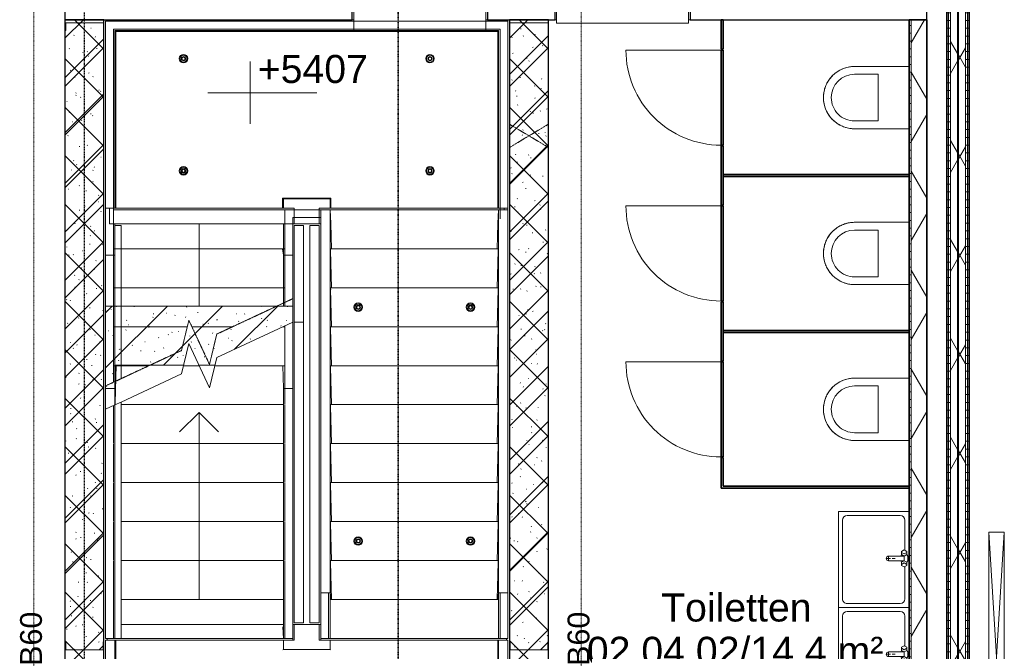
# Model space of a CAD drawing. Header units: millimetres. Extents: x -80560 to 110805, y -11020 to 52719.
# Tile 134 of 182: x 56079 to 62392, y 43497 to 47550. Entities that reach past the tile are written whole.
import ezdxf

# ---------------------------------------------------------------- set-up
doc = ezdxf.new("R2010")
doc.units = ezdxf.units.MM
for name, pattern in [('CENTER2', [20, 8, -4, 4, -4]), ('Dash 01', [4, 2, -2]), ('DASHDOT2', [8, 4, -2, 0, -2]), ('DASHED2-1', [3, 2, -1]), ('HIDDEN2', [4.5, 3, -1.5])]:
    doc.linetypes.add(name, pattern=pattern)
for name, color, linetype, lineweight in [('A-ANNO-NOTE', 131, 'Continuous', 18), ('A-AREA-IDEN', 2, 'Continuous', 9), ('A-DETL-GENF', 92, 'Continuous', 18), ('A-DETL-MBND', 5, 'Continuous', 18), ('A-DOOR', 31, 'Continuous', 18), ('A-FLOR', 192, 'Continuous', 18), ('A-FLOR-HRAL', 11, 'Continuous', 18), ('A-FLOR-HRAL-MBND', 5, 'HIDDEN2', 18), ('A-FLOR-OTLN', 51, 'Continuous', 18), ('A-GENM', 13, 'Continuous', 18), ('A-GENM-HDLN', 13, 'DASHED2-1', 18), ('A-WALL', 113, 'Continuous', 35), ('A-WALL-PATT', 111, 'Continuous', 35), ('E-ELEC-EQPM', 71, 'Continuous', 18), ('G-ANNO-DIMS', 111, 'Continuous', 9), ('G-ANNO-SYMB', 111, 'Continuous', 9), ('I-WALL', 2, 'Continuous', 18), ('P-SANR-FIXT', 6, 'Continuous', 18), ('S-GRID', 1, 'Continuous', 9), ('S-STRS', 31, 'Continuous', 18), ('S-STRS-ANNO', 31, 'Continuous', 18), ('S-STRS-MBND', 31, 'HIDDEN2', 18)]:
    doc.layers.add(name, color=color, linetype=linetype, lineweight=lineweight)
doc.styles.add('Arial', font='arial.ttf', dxfattribs={"height": 180})
doc.styles.add('Arial_1', font='arial.ttf', dxfattribs={"height": 140})
pattern_1 = [(45, (0, 0), (-176.7767, 176.7767), []), (17, (0, 0), (51.37877, 156.87645), [3.353, -159.647, 3.353, -88.647, -134]), (17, (0, 0), (51.37877, 156.87645), [-255, 3.353, -130.647]), (48, (0, 0), (-36.014, 160.26226), [3.353, -158.647, 3.353, -160.647, -132]), (48, (0, 0), (-36.014, 160.26226), [-326, 3.353, -128.647]), (71, (0, 0), (-94.825, 133.12483), [3.353, -156.647, 3.353, -87.247, -131]), (71, (0, 0), (-94.825, 133.12483), [-250.6, 3.353, -127.647])]
pattern_2 = [(3e-13, (62022.32, 43744.75), (-2e-13, 50), [])]
pattern_3 = [(60, (24894.82, 0), (-274.963, 158.75), []), (120, (24894.82, 0), (-274.963, -158.75), [])]

# ---------------------------------------------------------------- blocks, each defined once
blk = doc.blocks.new('19112_SW_LeonardoCollege_R2020_rvt-1-DO_02 tweede verdieping')
at = {"layer": 'A-WALL-PATT', "lineweight": 5}
h = blk.add_hatch(dxfattribs=at)
h.set_pattern_fill('FP_175', color=10, angle=45, style=0, pattern_type=2)
h.set_pattern_definition([(135, (31725, 43632.5), (-155.563, -155.563), []), (225, (31725, 43632.5), (155.563, -155.563), [])])
h.paths.add_polyline_path([(31671.3, 39715), (31725, 39715), (31725, 47550), (31475, 47550), (31475, 39715)], flags=0)
h = blk.add_hatch(dxfattribs=at)
h.set_pattern_fill('FP_176', color=10, angle=45, style=0, pattern_type=2)
h.set_pattern_definition([(135, (34575, 43632.5), (-155.563, -155.563), []), (225, (34575, 43632.5), (155.563, -155.563), [])])
h.paths.add_polyline_path([(34575, 39715), (34575, 47550), (34325, 47550), (34325, 39715)], flags=0)
at = {"layer": 'A-FLOR', "color": 250, "lineweight": 9}
for p, q in [((32871.4, 43670), (31835, 43670)), ((32945, 43670), (32935, 43670)), ((33115, 43670), (33105, 43670)), ((31745, 43580), (31745, 43570)), ((34305, 43570), (34305, 43580))]:
    blk.add_line(p, q, dxfattribs=at)
at = {"layer": 'A-WALL', "color": 50, "lineweight": 25}
for p, q in [((31475, 47800), (31475, 47550)), ((33317, 47550), (33317, 47800)), ((34183, 47800), (34183, 47550)), ((34617, 47550), (34617, 47800)), ((35483, 47800), (35483, 47550)), ((37000, 47550), (37000, 47800)), ((31475, 47550), (33317, 47550)), ((34183, 47550), (34617, 47550)), ((35483, 47550), (37000, 47550))]:
    blk.add_line(p, q, dxfattribs=at)
at = {"layer": 'A-WALL', "color": 250, "lineweight": 9}
for p, q in [((33327, 47550), (33317, 47550)), ((34183, 47550), (34173, 47550)), ((34627, 47550), (34617, 47550)), ((35483, 47550), (35473, 47550))]:
    blk.add_line(p, q, dxfattribs=at)
at = {"layer": 'I-WALL', "color": 50, "lineweight": 25}
for p, q in [((31725, 47550), (31475, 47550)), ((31475, 47550), (31475, 39715)), ((31725, 39715), (31725, 47550)), ((34575, 47550), (34325, 47550)), ((34325, 47550), (34325, 39715)), ((34575, 39715), (34575, 47550))]:
    blk.add_line(p, q, dxfattribs=at)
blk = doc.blocks.new('MB 00 Sparing - 150 x 100 x 250-2692002-DO_02 tweede verdieping')
at = {"layer": 'A-GENM-HDLN', "color": 170, "linetype": 'Dash 01', "lineweight": 9}
for p, q in [((26325, 10920.9), (26075, 11070)), ((26325, 11070), (26075, 10920))]:
    blk.add_line(p, q, dxfattribs=at)
blk = doc.blocks.new('95251-Leonardo College Leiden_rvt-1-DO_02 tweede verdieping')
at = {"layer": 'A-GENM', "lineweight": 9}
h = blk.add_hatch(dxfattribs=at)
h.set_pattern_fill('FP_187', color=256, style=0, pattern_type=2)
h.set_pattern_definition(pattern_1)
h.paths.add_polyline_path([(31795, 45184.1), (31799.2, 45333.8), (32235.5, 45333.8), (32269, 45471.6), (32333.2, 45333.8), (32436.4, 45333.8), (32448.3, 45382.8), (32935, 45609.8), (32935, 45712.8), (31735, 45712.8), (31735, 45184.1)], flags=0)
h.paths.add_polyline_path([(32875.7, 45184.2), (32935, 45184.2), (32935, 45187.4), (32885, 45187.4), (32885, 45330), (32871.3, 45330), (32875.6, 45187.4)], flags=0)
at = {"layer": 'A-WALL-PATT', "lineweight": 9}
h = blk.add_hatch(dxfattribs=at)
h.set_pattern_fill('FP_187', color=55, style=0, pattern_type=2)
h.set_pattern_definition(pattern_1)
h.paths.add_polyline_path([(31600, 43507.5), (31720, 43507.5), (31720, 43557.5), (31725, 43557.5), (31725, 47530), (31480, 47530), (31480, 47480), (31475, 47480), (31475, 43557.5), (31480, 43557.5), (31480, 43507.5)], flags=0)
h = blk.add_hatch(dxfattribs=at)
h.set_pattern_fill('FP_187', color=55, style=0, pattern_type=2)
h.set_pattern_definition(pattern_1)
h.paths.add_polyline_path([(34330, 43507.5), (34570, 43507.5), (34570, 43557.5), (34575, 43557.5), (34575, 47530), (34325, 47530), (34325, 43557.5), (34330, 43557.5)], flags=0)
at = {"layer": 'A-DETL-MBND', "color": 191, "lineweight": 9}
for p, q in [((31795, 46230), (31795, 46240)), ((32875.7, 46240), (32875.7, 46038.3)), ((31735, 46038.3), (31735, 46041.6)), ((31735, 45712.8), (31735, 46038.3)), ((31795, 46038.3), (31735, 46038.3)), ((32875.7, 46038.3), (32869.1, 46080)), ((32935, 46038.3), (32875.7, 46038.3)), ((32875.7, 46038.3), (32875.7, 45712.8)), ((32935, 46041.5), (32935, 46038.3)), ((32935, 46038.3), (32935, 45712.8))]:
    blk.add_line(p, q, dxfattribs=at)
at = {"layer": 'A-GENM', "color": 170, "lineweight": 9}
for p, q in [((31735, 47540), (34315, 47540)), ((31735, 46340), (31735, 47540)), ((34315, 47540), (34315, 46340)), ((31800, 47475), (31795, 47480)), ((31795, 47480), (31795, 46340)), ((31795, 47480), (34255, 47480)), ((31800, 47475), (31800, 46340)), ((34250, 47475), (31800, 47475)), ((34250, 47475), (34255, 47480)), ((34250, 46340), (34250, 47475)), ((34255, 47480), (34255, 46340)), ((32870, 46340), (32870, 46405)), ((32870, 46405), (33180, 46405)), ((32875, 46400), (32870, 46405)), ((32875, 46400), (32875, 46340)), ((33175, 46400), (32875, 46400)), ((33175, 46400), (33180, 46405)), ((33175, 46340), (33175, 46400)), ((33180, 46405), (33180, 46340)), ((31795, 46340), (31735, 46340)), ((31760, 46340), (31760, 46240)), ((31800, 46340), (31795, 46340)), ((31800, 46340), (32870, 46340)), ((32875, 46340), (32870, 46340)), ((32945, 46340), (32875, 46340)), ((32945, 46340), (32945, 46240)), ((33175, 46340), (33105, 46340)), ((33105, 46240), (33105, 46340)), ((33180, 46340), (33175, 46340)), ((33180, 46340), (34250, 46340)), ((34255, 46340), (34250, 46340)), ((34315, 46340), (34255, 46340)), ((34290, 46330), (34290, 46340)), ((33174.3, 46330), (33115, 46330)), ((33115, 43871.7), (33115, 46329.9)), ((33174.3, 46330), (34255, 46330)), ((33174.3, 46329.9), (33178.8, 46242.1)), ((33174.3, 43871.7), (33174.3, 46329.9)), ((34250.8, 46242.1), (34255, 46330)), ((34255, 46330), (34255, 43871.7)), ((34315, 46330), (34255, 46330)), ((34315, 46330), (34315, 43871.7)), ((31760, 46240), (32945, 46240)), ((32945, 46240), (33105, 46240)), ((33105, 46240), (33115, 46240)), ((33178.8, 46242.1), (33183.7, 46080)), ((34246.3, 46080), (34250.8, 46242.1)), ((33176.5, 46070), (33183.7, 45830)), ((34252.9, 46080), (33176.6, 46080)), ((34246.3, 45830), (34253, 46070)), ((34252.9, 45830), (33176.6, 45830)), ((33176.5, 45820), (33183.7, 45580)), ((33180, 45817.2), (33179.9, 45818.4)), ((34246.3, 45580), (34253, 45820)), ((34252.9, 45580), (33176.6, 45580)), ((33176.5, 45570), (33183.7, 45330)), ((34246.3, 45330), (34253, 45570)), ((31803.8, 45333.8), (31797, 45090)), ((34252.9, 45330), (33176.6, 45330)), ((33176.5, 45320), (33183.7, 45080)), ((34246.3, 45080), (34253, 45320)), ((31735, 43580), (31735, 45184.1)), ((31795, 45078.2), (31795, 45184.1)), ((32875.7, 45184.2), (32875.7, 43580.1)), ((32935, 45184.2), (32935, 43580.1)), ((31797.1, 45080), (31798.9, 45080)), ((34252.9, 45080), (33176.6, 45080)), ((33176.5, 45070), (33183.7, 44830)), ((34246.3, 44830), (34253, 45070)), ((33176.5, 44820), (33183.7, 44580)), ((34252.9, 44830), (33176.6, 44830)), ((34246.3, 44580), (34253, 44820)), ((33176.5, 44570), (33183.7, 44330)), ((34252.9, 44580), (33176.6, 44580)), ((34246.3, 44330), (34253, 44570)), ((33176.5, 44320), (33183.7, 44080)), ((34252.9, 44330), (33176.6, 44330)), ((33180, 44317.2), (33179.9, 44318.4)), ((34246.3, 44080), (34253, 44320)), ((33176.5, 44070), (33183.7, 43830)), ((34252.9, 44080), (33176.6, 44080)), ((34246.3, 43830), (34253, 44070)), ((33115, 43871.7), (33174.3, 43871.7)), ((33115, 43580), (33115, 43871.7)), ((33174.3, 43871.7), (33180.9, 43830)), ((33174.3, 43580), (33174.3, 43871.7)), ((34248.8, 43830), (34255, 43871.7)), ((34255, 43871.7), (34315, 43871.7)), ((34255, 43871.7), (34255, 43580)), ((34315, 43871.7), (34315, 43580)), ((33175.1, 43820), (33175.1, 43580)), ((34253.8, 43830), (33175.6, 43830)), ((34254.3, 43580), (34254.3, 43820)), ((32875.7, 43580.1), (32871.9, 43654.2)), ((32945, 43670), (33105, 43670)), ((32945, 43670), (32945, 43570)), ((33105, 43570), (33105, 43670)), ((31735, 43580), (31795, 43580)), ((32872.3, 43570), (32875, 43570)), ((32875, 43570), (32945, 43570)), ((32875, 43570), (32875, 43510)), ((32875.7, 43580), (32935, 43580)), ((33105, 43570), (33175, 43570)), ((33115, 43580), (33174.3, 43580)), ((33175.1, 43580), (33174.3, 43580)), ((33175, 43570), (33177.7, 43570)), ((33175, 43510), (33175, 43570)), ((34254.3, 43580), (33175.1, 43580)), ((34255, 43580), (34254.3, 43580)), ((34255, 43580), (34315, 43580)), ((32875, 43510), (32872.3, 43507.3)), ((32875, 43510), (33175, 43510)), ((33175, 43510), (33177.7, 43507.3))]:
    blk.add_line(p, q, dxfattribs=at)
at = {"layer": 'A-GENM', "color": 130, "lineweight": 5}
for p, q in [((32935, 45712.8), (31735, 45712.8)), ((31735, 45712.8), (31735, 45184.1)), ((32935, 45609.8), (32935, 45712.8)), ((31795, 45184.1), (31799.2, 45333.8)), ((31799.2, 45333.8), (32235.5, 45333.8)), ((32333.2, 45333.8), (32436.4, 45333.8)), ((32871.3, 45330), (32875.7, 45184.2)), ((31735, 45184.1), (31795, 45184.1)), ((32875.7, 45184.2), (32935, 45184.2)), ((32935, 45184.2), (32935, 45187.4))]:
    blk.add_line(p, q, dxfattribs=at)
at = {"layer": 'A-GENM', "color": 170, "lineweight": 9, "flags": 128}
for points in [[(33176.6, 46080), (33176.5, 46079.7), (33176.5, 46079), (33176.4, 46077.8), (33176.4, 46076.2), (33176.4, 46074.3), (33176.4, 46072.2), (33176.5, 46070)], [(34253, 46070), (34253, 46072.2), (34253.1, 46074.3), (34253.1, 46076.2), (34253, 46077.8), (34253, 46079), (34252.9, 46079.7), (34252.9, 46080)], [(33176.6, 45830), (33176.5, 45829.7), (33176.5, 45829), (33176.4, 45827.8), (33176.4, 45826.2), (33176.4, 45824.3), (33176.4, 45822.2), (33176.5, 45820)], [(34253, 45820), (34253, 45822.2), (34253.1, 45824.3), (34253.1, 45826.2), (34253, 45827.8), (34253, 45829), (34252.9, 45829.7), (34252.9, 45830)], [(33176.6, 45580), (33176.5, 45579.7), (33176.5, 45579), (33176.4, 45577.8), (33176.4, 45576.2), (33176.4, 45574.3), (33176.4, 45572.2), (33176.5, 45570)], [(34253, 45570), (34253, 45572.2), (34253.1, 45574.3), (34253.1, 45576.2), (34253, 45577.8), (34253, 45579), (34252.9, 45579.7), (34252.9, 45580)], [(33176.6, 45330), (33176.5, 45329.7), (33176.5, 45329), (33176.4, 45327.8), (33176.4, 45326.2), (33176.4, 45324.3), (33176.4, 45322.2), (33176.5, 45320)], [(34253, 45320), (34253, 45322.2), (34253.1, 45324.3), (34253.1, 45326.2), (34253, 45327.8), (34253, 45329), (34252.9, 45329.7), (34252.9, 45330)], [(31797, 45090), (31797, 45087.8), (31796.9, 45085.7), (31796.9, 45083.8), (31797, 45082.2), (31797, 45081), (31797.1, 45080.3), (31797.1, 45080)], [(33176.6, 45080), (33176.5, 45079.7), (33176.5, 45079), (33176.4, 45077.8), (33176.4, 45076.2), (33176.4, 45074.3), (33176.4, 45072.2), (33176.5, 45070)], [(34253, 45070), (34253, 45072.2), (34253.1, 45074.3), (34253.1, 45076.2), (34253, 45077.8), (34253, 45079), (34252.9, 45079.7), (34252.9, 45080)], [(33176.6, 44830), (33176.5, 44829.7), (33176.5, 44829), (33176.4, 44827.8), (33176.4, 44826.2), (33176.4, 44824.3), (33176.4, 44822.2), (33176.5, 44820)], [(34253, 44820), (34253, 44822.2), (34253.1, 44824.3), (34253.1, 44826.2), (34253, 44827.8), (34253, 44829), (34252.9, 44829.7), (34252.9, 44830)], [(33176.6, 44580), (33176.5, 44579.7), (33176.5, 44579), (33176.4, 44577.8), (33176.4, 44576.2), (33176.4, 44574.3), (33176.4, 44572.2), (33176.5, 44570)], [(34253, 44570), (34253, 44572.2), (34253.1, 44574.3), (34253.1, 44576.2), (34253, 44577.8), (34253, 44579), (34252.9, 44579.7), (34252.9, 44580)], [(33176.6, 44330), (33176.5, 44329.7), (33176.5, 44329), (33176.4, 44327.8), (33176.4, 44326.2), (33176.4, 44324.3), (33176.4, 44322.2), (33176.5, 44320)], [(34253, 44320), (34253, 44322.2), (34253.1, 44324.3), (34253.1, 44326.2), (34253, 44327.8), (34253, 44329), (34252.9, 44329.7), (34252.9, 44330)], [(33176.6, 44080), (33176.5, 44079.7), (33176.5, 44079), (33176.4, 44077.8), (33176.4, 44076.2), (33176.4, 44074.3), (33176.4, 44072.2), (33176.5, 44070)], [(34253, 44070), (34253, 44072.2), (34253.1, 44074.3), (34253.1, 44076.2), (34253, 44077.8), (34253, 44079), (34252.9, 44079.7), (34252.9, 44080)], [(33175.6, 43830), (33175.5, 43829.7), (33175.4, 43829), (33175.3, 43827.8), (33175.2, 43826.2), (33175.1, 43824.3), (33175.1, 43822.2), (33175.1, 43820)], [(34254.3, 43820), (34254.3, 43822.2), (34254.2, 43824.3), (34254.2, 43826.2), (34254.1, 43827.8), (34254, 43829), (34253.9, 43829.7), (34253.8, 43830)]]:
    blk.add_lwpolyline(points, dxfattribs=at)
at = {"layer": 'A-GENM', "color": 170, "lineweight": 9}
for centre, radius, start, end in [((32235, 47300), 27.5, 90, 270), ((32235, 47300), 22, 90, 270), ((32235, 47300), 13.5, 90, 270), ((32235, 47300), 10, 90, 270), ((32235, 47300), 27.5, 270, 90), ((32235, 47300), 22, 270, 90), ((32235, 47300), 13.5, 270, 90), ((32235, 47300), 10, 270, 90), ((33815, 47300), 27.5, 90, 270), ((33815, 47300), 22, 90, 270), ((33815, 47300), 13.5, 90, 270), ((33815, 47300), 10, 90, 270), ((33815, 47300), 27.5, 270, 90), ((33815, 47300), 22, 270, 90), ((33815, 47300), 13.5, 270, 90), ((33815, 47300), 10, 270, 90), ((32235, 46580), 27.5, 90, 270), ((32235, 46580), 22, 90, 270), ((32235, 46580), 13.5, 90, 270), ((32235, 46580), 10, 90, 270), ((32235, 46580), 27.5, 270, 90), ((32235, 46580), 22, 270, 90), ((32235, 46580), 13.5, 270, 90), ((32235, 46580), 10, 270, 90), ((33815, 46580), 27.5, 90, 270), ((33815, 46580), 22, 90, 270), ((33815, 46580), 13.5, 90, 270), ((33815, 46580), 10, 90, 270), ((33815, 46580), 27.5, 270, 90), ((33815, 46580), 22, 270, 90), ((33815, 46580), 13.5, 270, 90), ((33815, 46580), 10, 270, 90), ((33355, 45705), 27.5, 0, 180), ((33355, 45705), 27.5, 180, 0), ((33355, 45705), 22, 0, 180), ((33355, 45705), 22, 180, 0), ((33355, 45705), 13.5, 0, 180), ((33355, 45705), 13.5, 180, 0), ((33355, 45705), 10, 0, 180), ((33355, 45705), 10, 180, 0), ((34075, 45705), 27.5, 0, 180), ((34075, 45705), 27.5, 180, 0), ((34075, 45705), 22, 0, 180), ((34075, 45705), 22, 180, 0), ((34075, 45705), 13.5, 0, 180), ((34075, 45705), 13.5, 180, 0), ((34075, 45705), 10, 0, 180), ((34075, 45705), 10, 180, 0), ((33355, 44205), 27.5, 0, 180), ((33355, 44205), 27.5, 180, 0), ((33355, 44205), 22, 0, 180), ((33355, 44205), 22, 180, 0), ((33355, 44205), 13.5, 0, 180), ((33355, 44205), 13.5, 180, 0), ((33355, 44205), 10, 0, 180), ((33355, 44205), 10, 180, 0), ((34075, 44205), 27.5, 0, 180), ((34075, 44205), 27.5, 180, 0), ((34075, 44205), 22, 0, 180), ((34075, 44205), 22, 180, 0), ((34075, 44205), 13.5, 0, 180), ((34075, 44205), 13.5, 180, 0), ((34075, 44205), 10, 0, 180), ((34075, 44205), 10, 180, 0)]:
    blk.add_arc(centre, radius, start, end, dxfattribs=at)
at = {"layer": 'A-WALL', "color": 130, "lineweight": 5}
for p, q in [((31480, 47480), (31475, 47480)), ((31475, 47480), (31475, 43557.5)), ((31725, 47530), (31480, 47530)), ((31480, 47530), (31480, 47480)), ((31725, 43557.5), (31725, 47530)), ((34575, 47530), (34325, 47530)), ((34325, 47530), (34325, 43557.5)), ((34575, 43557.5), (34575, 47530)), ((31475, 43557.5), (31480, 43557.5)), ((31480, 43557.5), (31480, 43507.5)), ((31720, 43507.5), (31720, 43557.5)), ((31720, 43557.5), (31725, 43557.5)), ((34325, 43557.5), (34330, 43557.5)), ((34330, 43557.5), (34330, 43507.5)), ((34570, 43507.5), (34570, 43557.5)), ((34570, 43557.5), (34575, 43557.5)), ((31480, 43507.5), (31720, 43507.5)), ((34330, 43507.5), (34570, 43507.5))]:
    blk.add_line(p, q, dxfattribs=at)
at = {"color": 191, "lineweight": 9, "rotation": 180}
blk.add_blockref('MB 00 Sparing - 150 x 100 x 250-2692002-DO_02 tweede verdieping', (60650, 57800), dxfattribs=at)
blk = doc.blocks.new('74_PF_EHA_wandtoilet - hoogte 390-32003558-DO_02 tweede verdieping')
at = {"layer": 'P-SANR-FIXT'}
for p, q in [((-178.1, -56.2), (-178.1, -406.3)), ((221.9, -406.3), (221.9, -56.2)), ((-128.1, -406.3), (-128.1, -256.3)), ((-128.1, -256.3), (171.9, -256.3)), ((171.9, -256.3), (171.9, -406.3))]:
    blk.add_line(p, q, dxfattribs=at)
at = {"layer": 'P-SANR-FIXT', "flags": 128}
for points in [[(21.9, -606.3), (13.9, -606.1), (5.9, -605.6), (-2, -604.8), (-9.9, -603.7), (-17.8, -602.3), (-25.6, -600.5), (-33.4, -598.5), (-41, -596.1), (-48.5, -593.4), (-56, -590.5), (-63.3, -587.2), (-70.4, -583.6), (-77.5, -579.8), (-84.3, -575.7), (-91, -571.3), (-97.5, -566.7), (-103.8, -561.8), (-110, -556.6), (-115.9, -551.2), (-121.6, -545.6), (-127, -539.7), (-132.2, -533.7), (-137.2, -527.4), (-141.9, -521), (-146.4, -514.3), (-150.6, -507.5), (-154.5, -500.5), (-158.1, -493.4), (-161.4, -486.1), (-164.5, -478.7), (-167.2, -471.2), (-169.7, -463.6), (-171.8, -455.9), (-173.7, -448.1), (-175.2, -440.2), (-176.4, -432.3), (-177.3, -424.4), (-177.8, -416.4), (-178.1, -408.4), (-178.1, -406.3)], [(221.9, -406.3), (221.8, -414.2), (221.3, -422.2), (220.5, -430.2), (219.4, -438.1), (217.9, -446), (216.2, -453.8), (214.1, -461.5), (211.8, -469.2), (209.1, -476.7), (206.1, -484.1), (202.9, -491.4), (199.3, -498.6), (195.5, -505.6), (191.4, -512.5), (187, -519.2), (182.3, -525.7), (177.4, -532), (172.3, -538.1), (166.9, -544), (161.3, -549.7), (155.4, -555.2), (149.3, -560.4), (143.1, -565.4), (136.6, -570.1), (130, -574.5), (123.2, -578.7), (116.2, -582.6), (109.1, -586.3), (101.8, -589.6), (94.4, -592.7), (86.9, -595.4), (79.3, -597.9), (71.6, -600), (63.8, -601.8), (55.9, -603.3), (48, -604.5), (40.1, -605.4), (32.1, -606), (24.1, -606.2), (21.9, -606.3)]]:
    blk.add_lwpolyline(points, dxfattribs=at)
at = {"layer": 'P-SANR-FIXT'}
for radius, start, end in [(200, 180, 270), (150, 180, 270), (200, 270, 360), (150, 270, 0)]:
    blk.add_arc((21.9, -406.3), radius, start, end, dxfattribs=at)
blk = doc.blocks.new('74_n3o_Kupan_toiletruimte_3 - 74_n3o_Kupan_toiletruimte_3-32467042-DO_02 tweede verdieping')
at = {"layer": 'A-GENM', "lineweight": 35}
for p, q in [((1006.5, 0), (993.5, 0)), ((993.5, 0), (993.5, -1193.5)), ((1006.5, -1193.5), (1006.5, 0)), ((2006.5, 0), (1993.5, 0)), ((1993.5, 0), (1993.5, -1193.5)), ((2006.5, -1193.5), (2006.5, 0)), ((3006.5, 0), (2993.5, 0)), ((2993.5, 0), (2993.5, -1193.5)), ((3006.5, -1206.5), (3006.5, 0)), ((190, -1193.5), (0, -1193.5)), ((0, -1193.5), (0, -1206.5)), ((190, -1206.5), (190, -1193.5)), ((805, -1193.5), (195, -1193.5)), ((195, -1193.5), (195, -1206.5)), ((805, -1206.5), (805, -1193.5)), ((1190, -1193.5), (810, -1193.5)), ((810, -1193.5), (810, -1206.5)), ((993.5, -1193.5), (1006.5, -1193.5)), ((1190, -1206.5), (1190, -1193.5)), ((1805, -1193.5), (1195, -1193.5)), ((1195, -1193.5), (1195, -1206.5)), ((1805, -1206.5), (1805, -1193.5)), ((2190, -1193.5), (1810, -1193.5)), ((1810, -1193.5), (1810, -1206.5)), ((1993.5, -1193.5), (2006.5, -1193.5)), ((2190, -1206.5), (2190, -1193.5)), ((2805, -1193.5), (2195, -1193.5)), ((2195, -1193.5), (2195, -1206.5)), ((2805, -1206.5), (2805, -1193.5)), ((2993.5, -1193.5), (2810, -1193.5)), ((2810, -1193.5), (2810, -1206.5)), ((0, -1206.5), (190, -1206.5)), ((195, -1206.5), (805, -1206.5)), ((810, -1206.5), (1190, -1206.5)), ((1195, -1206.5), (1805, -1206.5)), ((1810, -1206.5), (2190, -1206.5)), ((2195, -1206.5), (2805, -1206.5)), ((2810, -1206.5), (3006.5, -1206.5))]:
    blk.add_line(p, q, dxfattribs=at)
blk = doc.blocks.new('00_n3o_symbool_swingangle - std-31931020-DO_02 tweede verdieping')
at = {"layer": 'A-DOOR'}
blk.add_line((-415, 27), (-415, -583), dxfattribs=at)
blk.add_arc((-415, 27), 610, 270, 0, dxfattribs=at)
blk = doc.blocks.new('74_n3o_fonteintje_450x600 - std-32453865-DO_02 tweede verdieping')
at = {"layer": 'P-SANR-FIXT'}
for p, q in [((315, 0), (-300, 0)), ((-300, 0), (-300, -450)), ((315, -450), (315, 0)), ((-300, -450), (315, -450))]:
    blk.add_line(p, q, dxfattribs=at)
blk = doc.blocks.new('53_wastafel_450X600 - std-32453815-DO_02 tweede verdieping')
at = {"layer": 'P-SANR-FIXT'}
for p, q in [((-300, -450), (-300, 0)), ((-300, 0), (315, 0)), ((-275, -55), (-275, -395)), ((-52.4, -25), (-245, -25)), ((-45, -12.2), (-55, -29.5)), ((-55, -29.5), (-45, -46.8)), ((-25, -12.2), (-45, -12.2)), ((-45, -46.8), (-25, -46.8)), ((-28.4, -29.5), (-38.4, -12.2)), ((-38.4, -46.8), (-28.4, -29.5)), ((-25, -12.2), (-15, -7.2)), ((-15, -29.5), (-25, -12.2)), ((-25, -46.8), (-15, -29.5)), ((-25, -46.8), (-15, -51.8)), ((-15, -7.2), (15, -7.2)), ((-15, -29.5), (-15, -129.5)), ((15, -29.5), (-15, -29.5)), ((15, -7.2), (25, -12.2)), ((15, -29.5), (25, -12.2)), ((25, -46.8), (15, -29.5)), ((15, -129.5), (15, -29.5)), ((25, -46.8), (15, -51.8)), ((25, -12.2), (45, -12.2)), ((45, -46.8), (25, -46.8)), ((28.4, -29.5), (38.4, -12.2)), ((38.4, -46.8), (28.4, -29.5)), ((45, -12.2), (55, -29.5)), ((55, -29.5), (45, -46.8)), ((260, -25), (52.4, -25)), ((290, -395), (290, -55)), ((315, 0), (315, -450)), ((0, -107.5), (0, -87.5)), ((0, -141.5), (0, -117.5)), ((12, -129.5), (-12, -129.5)), ((-245, -425), (260, -425)), ((315, -450), (-300, -450))]:
    blk.add_line(p, q, dxfattribs=at)
for centre, radius, start, end in [((-245, -55), 30, 90, 180), ((260, -55), 30, 0, 90), ((0, -129.5), 15, 180, 0), ((-245, -395), 30, 180, 270), ((260, -395), 30, 270, 360)]:
    blk.add_arc(centre, radius, start, end, dxfattribs=at)
blk = doc.blocks.new('31_n3o_gevelopening_vensterbank - 380x15-V378-DO_02 tweede verdieping')
at = {"layer": 'A-GENM'}
for p, q in [((0, -311.5), (0, 0)), ((0, 0), (846, 0)), ((846, 0), (846, -311.5)), ((12, -380), (834, -380))]:
    blk.add_line(p, q, dxfattribs=at)
blk = doc.blocks.new('31_n3o_gevelopening_vensterbank - 380x15-V377-DO_02 tweede verdieping')
at = {"layer": 'A-GENM'}
for p, q in [((0, -311.5), (0, -12)), ((846, -12), (846, -311.5)), ((12, -380), (834, -380))]:
    blk.add_line(p, q, dxfattribs=at)
blk = doc.blocks.new('82_apparaat_rechthoekig_met clearance - Digiboard-30664863-DO_02 tweede verdieping')
at = {"layer": 'E-ELEC-EQPM'}
for p, q in [((-50, -800), (-50, 800)), ((-50, 800), (50, 800)), ((-50, -800), (-50, 800)), ((-50, 800), (50, 800)), ((50, 800), (-50, -800)), ((-50, 800), (50, -800)), ((50, 800), (-50, 800)), ((-50, 800), (-50, -800)), ((50, 800), (50, -800)), ((50, 800), (50, -800)), ((50, -800), (50, 800)), ((50, -800), (-50, -800)), ((50, -800), (-50, -800)), ((-50, -800), (50, -800))]:
    blk.add_line(p, q, dxfattribs=at)
blk = doc.blocks.new('Railing - Railing-32695905-DO_02 tweede verdieping')
at = {"layer": 'A-FLOR-HRAL'}
for p, q in [((33045, 46230), (33105, 46230)), ((33045, 46230), (33045, 43830)), ((33105, 46230), (33105, 43830)), ((33045, 43830), (33045, 43680)), ((33105, 43830), (33105, 43680)), ((33105, 43680), (33045, 43680))]:
    blk.add_line(p, q, dxfattribs=at)
blk = doc.blocks.new('Railing - Railing-32695918-DO_02 tweede verdieping')
at = {"layer": 'A-FLOR-HRAL'}
for p, q in [((31795, 46230), (31835, 46230)), ((31795, 46080), (31795, 46230)), ((31835, 46080), (31835, 46230)), ((31795, 45712.8), (31795, 46080)), ((31835, 45712.8), (31835, 46080))]:
    blk.add_line(p, q, dxfattribs=at)
blk = doc.blocks.new('Railing - Railing-32695924-DO_02 tweede verdieping')
at = {"layer": 'A-FLOR-HRAL'}
for p, q in [((32945, 46230), (33005, 46230)), ((32945, 46080), (32945, 46230)), ((33005, 46080), (33005, 46230)), ((32945, 45609.8), (32945, 46080)), ((33005, 45609.8), (33005, 46080))]:
    blk.add_line(p, q, dxfattribs=at)
blk = doc.blocks.new('Railing - Railing-32695959-DO_02 tweede verdieping')
at = {"layer": 'A-FLOR-HRAL-MBND'}
for p, q in [((33045, 46230), (33105, 46230)), ((33045, 46230), (33045, 43830)), ((33045, 46230), (33105, 46230)), ((33045, 46230), (33045, 43830)), ((33105, 46230), (33105, 43830)), ((33105, 46230), (33105, 43830)), ((33045, 43830), (33045, 43680)), ((33045, 43830), (33045, 43680)), ((33105, 43830), (33105, 43680)), ((33105, 43830), (33105, 43680)), ((33105, 43680), (33045, 43680)), ((33105, 43680), (33045, 43680))]:
    blk.add_line(p, q, dxfattribs=at)
blk = doc.blocks.new('Railing - Railing-32695962-DO_02 tweede verdieping')
at = {"layer": 'A-FLOR-HRAL-MBND'}
for p, q in [((33327, 47540), (34173, 47540)), ((33327, 47480), (33327, 47540)), ((33327, 47540), (34173, 47540)), ((33327, 47480), (33327, 47540)), ((34173, 47540), (34173, 47480)), ((34173, 47540), (34173, 47480)), ((33327, 47480), (34173, 47480)), ((33327, 47480), (34173, 47480))]:
    blk.add_line(p, q, dxfattribs=at)
blk = doc.blocks.new('Railing - Railing-32695972-DO_02 tweede verdieping')
at = {"layer": 'A-FLOR-HRAL'}
for p, q in [((31835, 45096.8), (31795, 45078.2)), ((31795, 43580), (31795, 45078.2)), ((31835, 43580), (31835, 45096.8)), ((31835, 43580), (31795, 43580))]:
    blk.add_line(p, q, dxfattribs=at)
at = {"layer": 'A-FLOR-HRAL-MBND'}
for p, q in [((31795, 46230), (31835, 46230)), ((31795, 46080), (31795, 46230)), ((31835, 46080), (31835, 46230)), ((31795, 45228.2), (31795, 46080)), ((31835, 45246.8), (31835, 46080))]:
    blk.add_line(p, q, dxfattribs=at)
blk = doc.blocks.new('Railing - Railing-32695978-DO_02 tweede verdieping')
at = {"layer": 'A-FLOR-HRAL'}
for p, q in [((33005, 45609.8), (32945, 45609.8)), ((33005, 45609.8), (32945, 45609.8)), ((32945, 43680), (32945, 45609.8)), ((33005, 43680), (33005, 45609.8)), ((33005, 43680), (32945, 43680))]:
    blk.add_line(p, q, dxfattribs=at)
at = {"layer": 'A-FLOR-HRAL-MBND'}
for p, q in [((32945, 46230), (33005, 46230)), ((32945, 46080), (32945, 46230)), ((32945, 46230), (33005, 46230)), ((32945, 46080), (32945, 46230)), ((33005, 46080), (33005, 46230)), ((33005, 46080), (33005, 46230)), ((32945, 45759.8), (32945, 46080)), ((32945, 45759.8), (32945, 46080)), ((33005, 45759.8), (33005, 46080)), ((33005, 45759.8), (33005, 46080))]:
    blk.add_line(p, q, dxfattribs=at)
blk = doc.blocks.new('01_n3o_symbool_lijn_met_tekst - brandwerend_B60-31157512-DO_02 tweede verdieping')
at = {"layer": 'A-DETL-GENF', "color": 3, "linetype": 'DASHDOT2'}
blk.add_line((0, 0), (8362.5, 0), dxfattribs=at)
blk = doc.blocks.new('Spot Elevations - default-305554-DO_02 tweede verdieping')
at = {"layer": 'G-ANNO-DIMS'}
for p, q in [((0, 2), (0, -2)), ((4.277, 0), (-2.723, 0))]:
    blk.add_line(p, q, dxfattribs=at)

msp = doc.modelspace()

# ---------------------------------------------------------------- hatches: boundary and pattern name
at = {"layer": 'A-WALL-PATT', "lineweight": 18}
h = msp.add_hatch(dxfattribs=at)
h.set_pattern_fill('FP_32', color=256, angle=90, style=0, pattern_type=2)
h.set_pattern_definition(pattern_2)
h.paths.add_polyline_path([(62022.3, 39737.5), (62034.8, 39737.5), (62034.8, 40812.5), (62022.3, 40812.5), (62022.3, 39750)], flags=0)
h.paths.add_polyline_path([(62034.8, 40887.5), (62034.8, 42787.5), (62022.3, 42787.5), (62022.3, 40887.5)], flags=0)
h.paths.add_polyline_path([(62034.8, 42862.5), (62034.8, 47839.5), (62022.3, 47839.5), (62022.3, 42862.5)], flags=0)
h = msp.add_hatch(dxfattribs=at)
h.set_pattern_fill('FP_32', color=256, angle=90, style=0, pattern_type=2)
h.set_pattern_definition(pattern_2)
h.paths.add_polyline_path([(62047.3, 39737.5), (62047.3, 40812.5), (62034.8, 40812.5), (62034.8, 39737.5)], flags=0)
h.paths.add_polyline_path([(62047.3, 40887.5), (62047.3, 42787.5), (62034.8, 42787.5), (62034.8, 40887.5)], flags=0)
h.paths.add_polyline_path([(62034.8, 42862.5), (62047.3, 42862.5), (62047.3, 47839.5), (62034.8, 47839.5), (62034.8, 42915.4)], flags=0)
h = msp.add_hatch(dxfattribs=at)
h.set_pattern_fill('FP_2', color=256, style=0, pattern_type=2)
h.set_pattern_definition(pattern_3)
h.paths.add_polyline_path([(62047.3, 39662.5), (62092.3, 39662.5), (62092.3, 47839.5), (62047.3, 47839.5), (62047.3, 39737.5)], flags=0)
h = msp.add_hatch(dxfattribs=at)
h.set_pattern_fill('FP_2', color=256, style=0, pattern_type=2)
h.set_pattern_definition(pattern_3)
h.paths.add_polyline_path([(62142.3, 39662.5), (62142.3, 47839.5), (62097.3, 47839.5), (62097.3, 39662.5)], flags=0)
h = msp.add_hatch(dxfattribs=at)
h.set_pattern_fill('FP_32', color=256, angle=90, style=0, pattern_type=2)
h.set_pattern_definition(pattern_2)
h.paths.add_polyline_path([(62154.8, 39650), (62154.8, 39662.5), (62142.3, 39662.5), (62142.3, 39650), (62145.9, 39650)], flags=0)
h.paths.add_polyline_path([(62142.3, 39737.5), (62154.8, 39737.5), (62154.8, 47839.5), (62142.3, 47839.5), (62142.3, 39916)], flags=0)
h = msp.add_hatch(dxfattribs=at)
h.set_pattern_fill('FP_32', color=256, angle=90, style=0, pattern_type=2)
h.set_pattern_definition(pattern_2)
h.paths.add_polyline_path([(62167.3, 39650), (62167.3, 39662.5), (62154.8, 39662.5), (62154.8, 39650)], flags=0)
h.paths.add_polyline_path([(62167.3, 39737.5), (62167.3, 47839.5), (62154.8, 47839.5), (62154.8, 39737.5)], flags=0)
h = msp.add_hatch(dxfattribs=at)
h.set_pattern_fill('FP_85', color=256, angle=90, style=0, pattern_type=2)
h.set_pattern_definition([(360, (61782.32, 45212.5), (2e-13, 50), [])])
h.paths.add_polyline_path([(61782.3, 42875), (61794.8, 42875), (61794.8, 47550), (61782.3, 47550), (61782.3, 42915.4)], flags=0)
h = msp.add_hatch(dxfattribs=at)
h.set_pattern_fill('FP_2', color=256, style=0, pattern_type=2)
h.set_pattern_definition(pattern_3)
h.paths.add_polyline_path([(61794.8, 42837.5), (61894.8, 42837.5), (61894.8, 47550), (61794.8, 47550), (61794.8, 42850)], flags=0)

# ---------------------------------------------------------------- linework, layer by layer
at = {"layer": 'A-FLOR'}
for p, q in [((57839.8, 43670), (57829.8, 43670)), ((58009.8, 43670), (57999.8, 43670)), ((57767.2, 43570), (56694.8, 43570)), ((57829.8, 43580), (57829.8, 43570)), ((58009.8, 43570), (58009.8, 43580)), ((59144.8, 43570), (58072.5, 43570))]:
    msp.add_line(p, q, dxfattribs=at)
at = {"layer": 'A-FLOR-OTLN'}
for p, q in [((56629.8, 43570), (56694.8, 43570)), ((56629.8, 39750), (56629.8, 43570)), ((56689.8, 39769.5), (56689.8, 43570)), ((56694.8, 39769.5), (56694.8, 43570)), ((59144.8, 43570), (59209.8, 43570)), ((59144.8, 43570), (59144.8, 39769.5)), ((59149.8, 43570), (59149.8, 39769.5)), ((59209.8, 43570), (59209.8, 39769.5))]:
    msp.add_line(p, q, dxfattribs=at)
at = {"layer": 'A-WALL', "lineweight": 18}
for p, q in [((62034.8, 47839.5), (62034.8, 42862.5)), ((62047.3, 47839.5), (62047.3, 39662.5)), ((62092.3, 47839.5), (62092.3, 39662.5)), ((62097.3, 47839.5), (62097.3, 39662.5)), ((62142.3, 39662.5), (62142.3, 47839.5)), ((62154.8, 47839.5), (62154.8, 39737.5)), ((61794.8, 47550), (61794.8, 42837.5))]:
    msp.add_line(p, q, dxfattribs=at)
at = {"layer": 'G-ANNO-SYMB', "linetype": 'DASHDOT2', "lineweight": 35}
msp.add_line((58505.6, 48457.5), (58505.6, 9133.2), dxfattribs=at)
at = {"layer": 'I-WALL', "lineweight": 35}
for p, q in [((62022.3, 47839.5), (62022.3, 42875)), ((62167.3, 39750), (62167.3, 47839.5)), ((61894.8, 47550), (61782.3, 47550)), ((61782.3, 47550), (61782.3, 42875)), ((61894.8, 42875), (61894.8, 47550))]:
    msp.add_line(p, q, dxfattribs=at)
at = {"layer": 'S-GRID', "linetype": 'CENTER2', "lineweight": 25}
for p, q in [((56494.8, 4383.3), (56494.8, 52119.1)), ((61894.8, 4383.3), (61894.8, 52119.1))]:
    msp.add_line(p, q, dxfattribs=at)
at = {"layer": 'S-STRS'}
for p, q in [((56629.8, 46340), (56629.8, 46141.6)), ((59209.8, 46330), (59209.8, 46340)), ((56679.8, 46240), (56679.8, 46141.6)), ((56679.8, 46191.1), (56679.8, 46240)), ((57779.8, 46080), (57779.8, 46240)), ((57829.8, 46041.5), (57829.8, 46240)), ((56629.8, 46041.6), (56629.8, 46141.6)), ((56679.8, 46080), (56679.8, 46141.6)), ((56679.8, 45830), (56679.8, 46080)), ((56729.8, 46080), (57770.5, 46080)), ((57779.8, 45830), (57779.8, 46080)), ((56729.8, 45830), (57768.9, 45830)), ((56679.8, 45712.8), (56679.8, 45826.7)), ((57779.8, 45712.8), (57779.8, 45826.8)), ((57765.9, 45580), (57779.8, 45580)), ((57779.8, 45580), (57779.8, 45586.5)), ((57779.8, 45330), (57779.8, 45580)), ((57829.8, 45187.4), (57829.8, 45609.8)), ((57129.4, 45330), (57229.8, 45330)), ((57330.3, 45330), (57779.8, 45330)), ((57779.8, 45080), (57779.8, 45330)), ((56729.8, 45080), (57768.9, 45080)), ((57779.8, 44830), (57779.8, 45076.8)), ((56679.8, 44830), (56679.8, 45070.2)), ((56679.8, 44580), (56679.8, 44826.7)), ((56729.8, 44830), (57768.9, 44830)), ((57779.8, 44580), (57779.8, 44826.8)), ((56679.8, 44330), (56679.8, 44576.7)), ((56729.8, 44580), (57768.9, 44580)), ((57779.8, 44330), (57779.8, 44576.8)), ((56679.8, 44080), (56679.8, 44326.7)), ((56729.8, 44330), (57768.9, 44330)), ((57779.8, 44080), (57779.8, 44326.8)), ((56679.8, 43830), (56679.8, 44076.7)), ((56729.8, 44080), (57768.9, 44080)), ((57779.8, 43830), (57779.8, 44076.8)), ((56679.8, 43580), (56679.8, 43826.7)), ((56729.8, 43830), (57768.9, 43830)), ((57779.8, 43580), (57779.8, 43826.8)), ((56729.8, 43580), (57779.8, 43580)), ((57779.8, 43580), (57829.8, 43580))]:
    msp.add_line(p, q, dxfattribs=at)
at = {"layer": 'S-STRS-ANNO'}
for p, q in [((57229.8, 46080), (57229.8, 46240)), ((57229.8, 45830), (57229.8, 46080)), ((57229.8, 45712.8), (57229.8, 45830)), ((57229.8, 45030), (57104.8, 44905)), ((57229.8, 44830), (57229.8, 45030)), ((57229.8, 45030), (57354.8, 44905)), ((57229.8, 44580), (57229.8, 44830)), ((57229.8, 44330), (57229.8, 44580)), ((57229.8, 44080), (57229.8, 44330)), ((57229.8, 43830), (57229.8, 44080))]:
    msp.add_line(p, q, dxfattribs=at)
at = {"layer": 'S-STRS-MBND'}
for p, q in [((56629.8, 47540), (56629.8, 46141.6)), ((59209.8, 47540), (56629.8, 47540)), ((59209.8, 46271.7), (59209.8, 47540)), ((56679.8, 47490), (56679.8, 46141.6)), ((59159.8, 47490), (56679.8, 47490)), ((59159.8, 46271.7), (59159.8, 47490)), ((56679.8, 46330), (57779.8, 46330)), ((56679.8, 46141.6), (56679.8, 46330)), ((57779.8, 46330), (57779.8, 46280)), ((57779.8, 46330), (58009.8, 46330)), ((57779.8, 46280), (57779.8, 46330)), ((57779.8, 45736.5), (57779.8, 46280)), ((57829.8, 46280), (58009.8, 46280)), ((57829.8, 45759.8), (57829.8, 46280)), ((58059.8, 46330), (58009.8, 46330)), ((59149.8, 46330), (58059.8, 46330)), ((56629.8, 45200.2), (56629.8, 46141.6)), ((56679.8, 45223.5), (56679.8, 46141.6)), ((56679.8, 46080), (57779.8, 46080)), ((59148.3, 46080), (58070.7, 46080)), ((56679.8, 45830), (57779.8, 45830)), ((59148.3, 45830), (58070.7, 45830)), ((57829.8, 45759.8), (57343.1, 45532.8)), ((56679.8, 45580), (57153.7, 45580)), ((57163.8, 45621.6), (57116.5, 45427.2)), ((57295.9, 45338.4), (57163.8, 45621.6)), ((57183.2, 45580), (57444.3, 45580)), ((59148.3, 45580), (58070.7, 45580)), ((57343.1, 45532.8), (57295.9, 45338.4)), ((57116.5, 45427.2), (56629.8, 45200.2)), ((56679.8, 45330), (56908.1, 45330)), ((59148.3, 45330), (58070.7, 45330)), ((59148.3, 45080), (58070.7, 45080)), ((59148.3, 44830), (58070.7, 44830)), ((59148.3, 44580), (58070.7, 44580)), ((59148.3, 44330), (58070.7, 44330)), ((59148.3, 44080), (58070.7, 44080)), ((58009.8, 43868.5), (58009.8, 43580)), ((58059.8, 43868.5), (58059.8, 43580)), ((59148.3, 43830), (58069.1, 43830)), ((59159.8, 43868.4), (59159.8, 43580)), ((59209.8, 43868.4), (59209.8, 43580)), ((58009.8, 43580), (58059.8, 43580)), ((59149.8, 43580), (58069.1, 43580)), ((59159.8, 43580), (59209.8, 43580))]:
    msp.add_line(p, q, dxfattribs=at)
at = {"layer": 'S-STRS-MBND', "linetype": 'Continuous'}
for p, q in [((57829.8, 45609.8), (57343.1, 45382.8)), ((57163.8, 45471.6), (57116.5, 45277.2)), ((57295.9, 45188.4), (57163.8, 45471.6)), ((57343.1, 45382.8), (57295.9, 45188.4)), ((57116.5, 45277.2), (56729.8, 45096.8)), ((56689.8, 45078.2), (56629.8, 45050.2))]:
    msp.add_line(p, q, dxfattribs=at)

# ---------------------------------------------------------------- block references
at = {"color": 250, "lineweight": 5}
for name in ['19112_SW_LeonardoCollege_R2020_rvt-1-DO_02 tweede verdieping', '95251-Leonardo College Leiden_rvt-1-DO_02 tweede verdieping']:
    msp.add_blockref(name, (24894.8, 0), dxfattribs=at)
at = {"layer": 'A-DETL-GENF', "color": 3, "linetype": 'DASHDOT2', "rotation": 269.9999999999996}
for p in [(56169.8, 47800), (59679.8, 47800)]:
    msp.add_blockref('01_n3o_symbool_lijn_met_tekst - brandwerend_B60-31157512-DO_02 tweede verdieping', p, dxfattribs=at)
at = {"layer": 'A-DOOR', "rotation": 269.9999999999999}
for p in [(60548.8, 46940), (60548.8, 45940), (60548.8, 44940)]:
    msp.add_blockref('00_n3o_symbool_swingangle - std-31931020-DO_02 tweede verdieping', p, dxfattribs=at)
at = {"layer": 'A-FLOR-HRAL', "linetype": 'HIDDEN2'}
for name in ['Railing - Railing-32695962-DO_02 tweede verdieping', 'Railing - Railing-32695959-DO_02 tweede verdieping']:
    msp.add_blockref(name, (24894.8, 0), dxfattribs=at)
at = {"layer": 'A-FLOR-HRAL'}
for name in ['Railing - Railing-32695918-DO_02 tweede verdieping', 'Railing - Railing-32695972-DO_02 tweede verdieping', 'Railing - Railing-32695924-DO_02 tweede verdieping', 'Railing - Railing-32695978-DO_02 tweede verdieping', 'Railing - Railing-32695905-DO_02 tweede verdieping']:
    msp.add_blockref(name, (24894.8, 0), dxfattribs=at)
at = {"layer": 'A-GENM'}
for name, p, rotation in [('31_n3o_gevelopening_vensterbank - 380x15-V377-DO_02 tweede verdieping', (59067.8, 47528), 180), ('31_n3o_gevelopening_vensterbank - 380x15-V378-DO_02 tweede verdieping', (60367.8, 47528), 180), ('74_n3o_Kupan_toiletruimte_3 - 74_n3o_Kupan_toiletruimte_3-32467042-DO_02 tweede verdieping', (61782.3, 47550), 269.9999999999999)]:
    msp.add_blockref(name, p, dxfattribs=dict(at, rotation=rotation))
at = {"layer": 'E-ELEC-EQPM'}
msp.add_blockref('82_apparaat_rechthoekig_met clearance - Digiboard-30664863-DO_02 tweede verdieping', (62341.8, 43462.5), dxfattribs=at)
at = {"layer": 'G-ANNO-DIMS', "xscale": 99.99999999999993, "yscale": 99.99999999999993, "zscale": 99.99999999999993}
msp.add_blockref('Spot Elevations - default-305554-DO_02 tweede verdieping', (57557.3, 47081.6), dxfattribs=at)
at = {"layer": 'P-SANR-FIXT'}
for name, p, rotation in [('74_PF_EHA_wandtoilet - hoogte 390-32003558-DO_02 tweede verdieping', (61838.6, 47071.9), 270.0000000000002), ('74_PF_EHA_wandtoilet - hoogte 390-32003558-DO_02 tweede verdieping', (61838.6, 46071.9), 270.0000000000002), ('74_PF_EHA_wandtoilet - hoogte 390-32003558-DO_02 tweede verdieping', (61838.6, 45071.9), 270.0000000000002), ('74_n3o_fonteintje_450x600 - std-32453865-DO_02 tweede verdieping', (61779.8, 44093.5), 269.9999999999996), ('53_wastafel_450X600 - std-32453815-DO_02 tweede verdieping', (61779.8, 44093.5), 269.9999999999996), ('74_n3o_fonteintje_450x600 - std-32453865-DO_02 tweede verdieping', (61779.8, 43478.5), 269.9999999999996), ('53_wastafel_450X600 - std-32453815-DO_02 tweede verdieping', (61779.8, 43478.5), 269.9999999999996)]:
    msp.add_blockref(name, p, dxfattribs=dict(at, rotation=rotation))

# ---------------------------------------------------------------- texts
at = {"layer": 'A-ANNO-NOTE', "color": 3, "linetype": 'DASHDOT2', "char_height": 140, "width": 408.861, "attachment_point": 1, "rotation": 90, "style": 'Arial_1'}
for insert in [(56081.8, 43404), (59591.8, 43404)]:
    msp.add_mtext('B60', dxfattribs=dict(at, insert=insert))
at = {"layer": 'A-AREA-IDEN', "char_height": 180, "attachment_point": 1, "style": 'Arial'}
for s, insert, width in [('Toiletten', (60191.6, 43868.6), 1114.346), ('02.04.02/14.4 m²', (59715.3, 43590.8), 2260.759)]:
    msp.add_mtext(s, dxfattribs=dict(at, insert=insert, width=width))
at = {"layer": 'G-ANNO-DIMS', "insert": (57605.6, 47323.7), "char_height": 180, "width": 843.994, "attachment_point": 1, "line_spacing_factor": 0.941778, "style": 'Arial'}
msp.add_mtext('+5407', dxfattribs=at)

doc.saveas('drawing.dxf')
